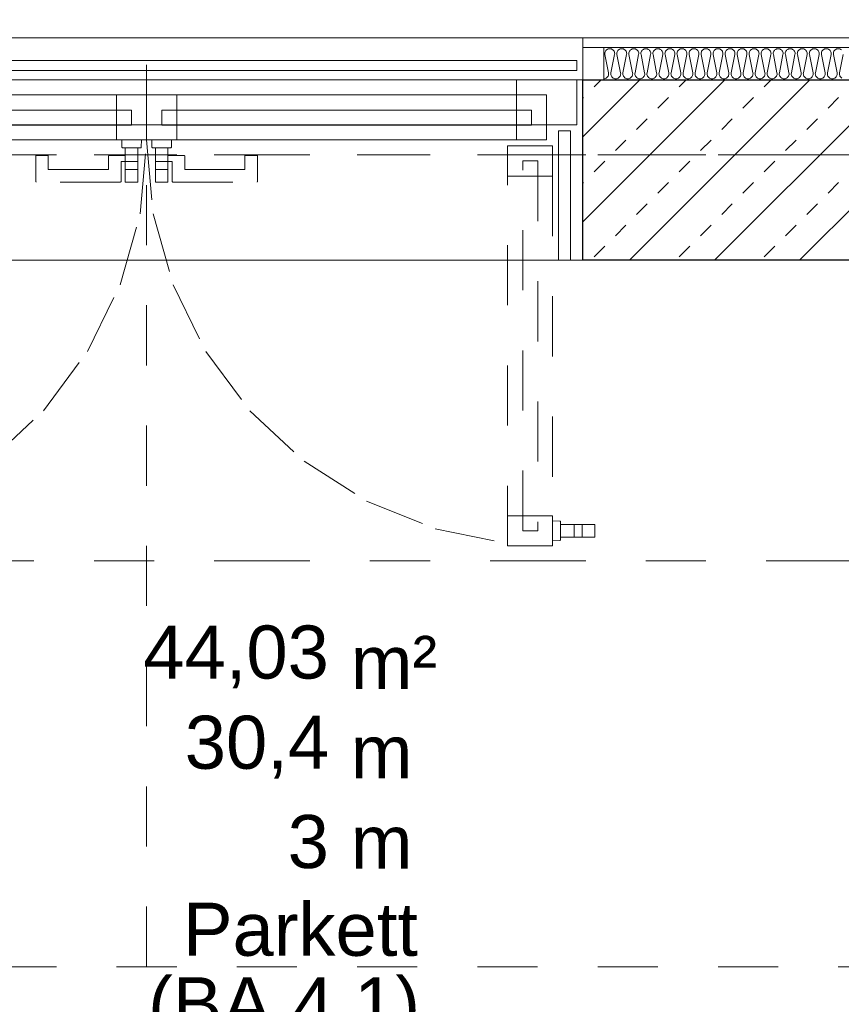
# Model space of a CAD drawing. Header units: metres. Extents: x -45.2 to 14.3, y -31.8 to 10.2.
# Tile 33 of 148: x -29.9 to -28.5, y -17.6 to -16. Entities that reach past the tile are written whole.
import ezdxf

# ---------------------------------------------------------------- set-up
doc = ezdxf.new("R2010")
doc.units = ezdxf.units.M
doc.header["$LTSCALE"] = 0.05
for name, pattern in [('Achsen 01', [5.291531, 3.175, -1.058062, 0.352704, -0.705764]), ('Dash Style-17', [1.999894, 0.999947, -0.999947]), ('gestrichelt - 01', [2, 1, -1]), ('ISO-07 Punktiert', [0.889, 0.127, -0.762]), ('Raster 01', [2, 1, -1]), ('VW-01 Strichlinie kurz', [2, 1, -1])]:
    doc.linetypes.add(name, pattern=pattern)
for name, color, linetype, lineweight, true_color in [('013_Beton und Stahlbetonarbeiten-000 Brüstung', 7, 'Continuous', 9, 0xa6a6a6), ('AV1-Achsen', 1, 'Achsen 01', 18, 0xff0000), ('AV1-Raster', 7, 'Raster 01', 9, 0xa6a6a6)]:
    doc.layers.add(name, color=color, linetype=linetype, lineweight=lineweight, true_color=true_color)
for name, color, linetype, lineweight in [('013_Beton und Stahlbetonarbeiten-000 Unterzüge', 7, 'ISO-07 Punktiert', 13), ('013_Beton und Stahlbetonarbeiten-320 Stahlbeton', 7, 'Continuous', 25), ('027_Tischlerarbeiten-000 Holzverkleidung LStBr', 7, 'Continuous', 18), ('AV1-Schnitt Achsen', 7, 'Achsen 01', 18), ('AV1-Stempel-Raumstempel', 7, 'Continuous', 9), ('Keine', 7, 'Continuous', 9)]:
    doc.layers.add(name, color=color, linetype=linetype, lineweight=lineweight)
doc.styles.add('Arial', font='arial.ttf')

msp = doc.modelspace()

# ---------------------------------------------------------------- linework, layer by layer
at = {"layer": '013_Beton und Stahlbetonarbeiten-000 Brüstung'}
msp.add_lwpolyline([(-30.425, -16.375), (-30.425, -16.005), (-28.975, -16.005), (-28.975, -16.375)], close=True, dxfattribs=at)
at = {"layer": '013_Beton und Stahlbetonarbeiten-000 Unterzüge', "linetype": 'VW-01 Strichlinie kurz'}
msp.add_lwpolyline([(-28.975, -16.075), (-28.975, -16.375), (-30.425, -16.375), (-30.425, -16.075)], close=True, dxfattribs=at)
at = {"layer": '013_Beton und Stahlbetonarbeiten-320 Stahlbeton', "color": 251, "linetype": 'Continuous', "lineweight": 13, "true_color": 0x4c4c4c}
for p, q in [((-28.7387, -16.075), (-28.975, -16.3113)), ((-28.8801, -16.075), (-28.975, -16.1699)), ((-28.956, -16.0867), (-28.9443, -16.075)), ((-28.5973, -16.075), (-28.8973, -16.375)), ((-28.8146, -16.0867), (-28.8029, -16.075)), ((-28.4559, -16.075), (-28.7559, -16.375)), ((-28.6732, -16.0867), (-28.6615, -16.075)), ((-28.3145, -16.075), (-28.6145, -16.375)), ((-28.975, -16.1057), (-28.9737, -16.1044)), ((-28.85, -16.122), (-28.8323, -16.1044)), ((-28.7085, -16.122), (-28.6909, -16.1044)), ((-28.5671, -16.122), (-28.5494, -16.1044)), ((-28.8853, -16.1574), (-28.8676, -16.1397)), ((-28.7439, -16.1574), (-28.7262, -16.1397)), ((-28.6025, -16.1574), (-28.5848, -16.1397)), ((-28.9207, -16.1927), (-28.903, -16.1751)), ((-28.7792, -16.1927), (-28.7616, -16.1751)), ((-28.6378, -16.1927), (-28.6201, -16.1751)), ((-28.956, -16.2281), (-28.9383, -16.2104)), ((-28.8146, -16.2281), (-28.7969, -16.2104)), ((-28.6732, -16.2281), (-28.6555, -16.2104)), ((-28.975, -16.2471), (-28.9737, -16.2458)), ((-28.85, -16.2635), (-28.8323, -16.2458)), ((-28.7085, -16.2635), (-28.6909, -16.2458)), ((-28.5671, -16.2635), (-28.5494, -16.2458)), ((-28.8853, -16.2988), (-28.8676, -16.2811)), ((-28.7439, -16.2988), (-28.7262, -16.2811)), ((-28.6025, -16.2988), (-28.5848, -16.2811)), ((-28.9207, -16.3342), (-28.903, -16.3165)), ((-28.7792, -16.3342), (-28.7616, -16.3165)), ((-28.6378, -16.3342), (-28.6201, -16.3165)), ((-28.956, -16.3695), (-28.9383, -16.3518)), ((-28.8146, -16.3695), (-28.7969, -16.3518)), ((-28.6732, -16.3695), (-28.6555, -16.3518))]:
    msp.add_line(p, q, dxfattribs=at)
at = {"layer": '013_Beton und Stahlbetonarbeiten-320 Stahlbeton'}
msp.add_lwpolyline([(-28.975, -16.075), (-27.725, -16.075), (-27.725, -16.375), (-28.975, -16.375)], close=True, dxfattribs=at)
at = {"layer": '027_Tischlerarbeiten-000 Holzverkleidung LStBr', "color": 7}
for points in [[(-28.975, -16.005), (-27.725, -16.005), (-27.725, -16.021), (-28.975, -16.021)], [(-28.975, -16.021), (-28.94, -16.021), (-28.94, -16.075), (-28.975, -16.075)]]:
    msp.add_lwpolyline(points, close=True, dxfattribs=at)
at = {"layer": 'AV1-Achsen'}
msp.add_line((-43.35, -16.2), (4.2, -16.2), dxfattribs=at)
at = {"layer": 'AV1-Raster'}
for p, q in [((-29.7, -22.95), (-29.7, 1.35)), ((1.35, -16.2), (-40.5, -16.2)), ((1.35, -17.55), (-40.5, -17.55))]:
    msp.add_line(p, q, dxfattribs=at)
at = {"layer": 'AV1-Schnitt Achsen'}
msp.add_line((-43.35, -16.875), (4.2, -16.875), dxfattribs=at)
at = {"layer": 'Defpoints', "color": 0, "lineweight": 0}
for p, q in [((-28.905, -16.005), (-28.905, -16.005)), ((-28.905, -16.005), (-28.905, -16.005)), ((-28.975, -16.075), (-28.975, -16.075)), ((-28.975, -16.075), (-28.975, -16.075))]:
    msp.add_line(p, q, dxfattribs=at)
at = {"layer": 'Keine', "color": 8, "linetype": 'Continuous', "lineweight": 13, "true_color": 0x808080}
for points in [[(-28.94, -16.0732), (-28.9386, -16.0731), (-28.9372, -16.0727), (-28.9359, -16.0721), (-28.9347, -16.0713), (-28.9337, -16.0702), (-28.9328, -16.069), (-28.9323, -16.0677), (-28.9319, -16.0663), (-28.9318, -16.0649), (-28.932, -16.0634), (-28.938, -16.033), (-28.938, -16.033), (-28.9382, -16.0316), (-28.9381, -16.0301), (-28.9377, -16.0287), (-28.9372, -16.0274), (-28.9363, -16.0262), (-28.9353, -16.0252), (-28.9341, -16.0244), (-28.9328, -16.0237), (-28.9314, -16.0234), (-28.93, -16.0232), (-28.93, -16.0232), (-28.9286, -16.0234), (-28.9272, -16.0237), (-28.9259, -16.0244), (-28.9247, -16.0252), (-28.9237, -16.0262), (-28.9228, -16.0274), (-28.9223, -16.0287), (-28.9219, -16.0301), (-28.9218, -16.0316), (-28.922, -16.033), (-28.928, -16.0634), (-28.928, -16.0634), (-28.9282, -16.0649), (-28.9281, -16.0663), (-28.9277, -16.0677), (-28.9272, -16.069), (-28.9263, -16.0702), (-28.9253, -16.0713), (-28.9241, -16.0721), (-28.9228, -16.0727), (-28.9214, -16.0731), (-28.92, -16.0732), (-28.92, -16.0732), (-28.9186, -16.0731), (-28.9172, -16.0727), (-28.9159, -16.0721), (-28.9147, -16.0713), (-28.9137, -16.0702), (-28.9128, -16.069), (-28.9123, -16.0677), (-28.9119, -16.0663), (-28.9118, -16.0649), (-28.912, -16.0634), (-28.918, -16.033), (-28.918, -16.033), (-28.9182, -16.0316), (-28.9181, -16.0301), (-28.9177, -16.0287), (-28.9172, -16.0274), (-28.9163, -16.0262), (-28.9153, -16.0252), (-28.9141, -16.0244), (-28.9128, -16.0237), (-28.9114, -16.0234), (-28.91, -16.0232), (-28.91, -16.0232), (-28.9086, -16.0234), (-28.9072, -16.0237), (-28.9059, -16.0244), (-28.9047, -16.0252), (-28.9037, -16.0262), (-28.9028, -16.0274), (-28.9023, -16.0287), (-28.9019, -16.0301), (-28.9018, -16.0316), (-28.902, -16.033), (-28.908, -16.0634), (-28.908, -16.0634), (-28.9082, -16.0649), (-28.9081, -16.0663), (-28.9077, -16.0677), (-28.9072, -16.069), (-28.9063, -16.0702), (-28.9053, -16.0713), (-28.9041, -16.0721), (-28.9028, -16.0727), (-28.9014, -16.0731), (-28.9, -16.0732), (-28.9, -16.0732), (-28.8986, -16.0731), (-28.8972, -16.0727), (-28.8959, -16.0721), (-28.8947, -16.0713), (-28.8937, -16.0702), (-28.8928, -16.069), (-28.8923, -16.0677), (-28.8919, -16.0663), (-28.8918, -16.0649), (-28.892, -16.0634), (-28.898, -16.033), (-28.898, -16.033), (-28.8982, -16.0316), (-28.8981, -16.0301), (-28.8977, -16.0287), (-28.8972, -16.0274), (-28.8963, -16.0262), (-28.8953, -16.0252), (-28.8941, -16.0244), (-28.8928, -16.0237), (-28.8914, -16.0234), (-28.89, -16.0232), (-28.89, -16.0232), (-28.8886, -16.0234), (-28.8872, -16.0237), (-28.8859, -16.0244), (-28.8847, -16.0252), (-28.8837, -16.0262), (-28.8828, -16.0274), (-28.8823, -16.0287), (-28.8819, -16.0301), (-28.8818, -16.0316), (-28.882, -16.033), (-28.888, -16.0634), (-28.888, -16.0634), (-28.8882, -16.0649), (-28.8881, -16.0663), (-28.8877, -16.0677), (-28.8872, -16.069), (-28.8863, -16.0702), (-28.8853, -16.0713), (-28.8841, -16.0721), (-28.8828, -16.0727), (-28.8814, -16.0731), (-28.88, -16.0732), (-28.88, -16.0732), (-28.8786, -16.0731), (-28.8772, -16.0727), (-28.8759, -16.0721), (-28.8747, -16.0713), (-28.8737, -16.0702), (-28.8728, -16.069), (-28.8723, -16.0677), (-28.8719, -16.0663), (-28.8718, -16.0649), (-28.872, -16.0634), (-28.878, -16.033), (-28.878, -16.033), (-28.8782, -16.0316), (-28.8781, -16.0301), (-28.8777, -16.0287), (-28.8772, -16.0274), (-28.8763, -16.0262), (-28.8753, -16.0252), (-28.8741, -16.0244), (-28.8728, -16.0237), (-28.8714, -16.0234), (-28.87, -16.0232), (-28.87, -16.0232), (-28.8686, -16.0234), (-28.8672, -16.0237), (-28.8659, -16.0244), (-28.8647, -16.0252), (-28.8637, -16.0262), (-28.8628, -16.0274), (-28.8623, -16.0287), (-28.8619, -16.0301), (-28.8618, -16.0316), (-28.862, -16.033), (-28.868, -16.0634), (-28.868, -16.0634), (-28.8682, -16.0649), (-28.8681, -16.0663), (-28.8677, -16.0677), (-28.8672, -16.069), (-28.8663, -16.0702), (-28.8653, -16.0713), (-28.8641, -16.0721), (-28.8628, -16.0727), (-28.8614, -16.0731), (-28.86, -16.0732), (-28.86, -16.0732), (-28.8586, -16.0731), (-28.8572, -16.0727), (-28.8559, -16.0721), (-28.8547, -16.0713), (-28.8537, -16.0702), (-28.8528, -16.069), (-28.8523, -16.0677), (-28.8519, -16.0663), (-28.8518, -16.0649), (-28.852, -16.0634), (-28.858, -16.033), (-28.858, -16.033), (-28.8582, -16.0316), (-28.8581, -16.0301), (-28.8577, -16.0287), (-28.8572, -16.0274), (-28.8563, -16.0262), (-28.8553, -16.0252), (-28.8541, -16.0244), (-28.8528, -16.0237), (-28.8514, -16.0234), (-28.85, -16.0232), (-28.85, -16.0232), (-28.8486, -16.0234), (-28.8472, -16.0237), (-28.8459, -16.0244), (-28.8447, -16.0252), (-28.8437, -16.0262), (-28.8428, -16.0274), (-28.8423, -16.0287), (-28.8419, -16.0301), (-28.8418, -16.0316), (-28.842, -16.033), (-28.848, -16.0634), (-28.848, -16.0634), (-28.8482, -16.0649), (-28.8481, -16.0663), (-28.8477, -16.0677), (-28.8472, -16.069), (-28.8463, -16.0702), (-28.8453, -16.0713), (-28.8441, -16.0721), (-28.8428, -16.0727), (-28.8414, -16.0731), (-28.84, -16.0732), (-28.84, -16.0732), (-28.8386, -16.0731), (-28.8372, -16.0727), (-28.8359, -16.0721), (-28.8347, -16.0713), (-28.8337, -16.0702), (-28.8328, -16.069), (-28.8323, -16.0677), (-28.8319, -16.0663), (-28.8318, -16.0649), (-28.832, -16.0634), (-28.838, -16.033), (-28.838, -16.033), (-28.8382, -16.0316), (-28.8381, -16.0301), (-28.8377, -16.0287), (-28.8372, -16.0274), (-28.8363, -16.0262), (-28.8353, -16.0252), (-28.8341, -16.0244), (-28.8328, -16.0237), (-28.8314, -16.0234), (-28.83, -16.0232), (-28.83, -16.0232), (-28.8286, -16.0234), (-28.8272, -16.0237), (-28.8259, -16.0244), (-28.8247, -16.0252), (-28.8237, -16.0262), (-28.8228, -16.0274), (-28.8223, -16.0287), (-28.8219, -16.0301), (-28.8218, -16.0316), (-28.822, -16.033), (-28.828, -16.0634), (-28.828, -16.0634), (-28.8282, -16.0649), (-28.8281, -16.0663), (-28.8277, -16.0677), (-28.8272, -16.069), (-28.8263, -16.0702), (-28.8253, -16.0713), (-28.8241, -16.0721), (-28.8228, -16.0727), (-28.8214, -16.0731), (-28.82, -16.0732), (-28.82, -16.0732), (-28.8186, -16.0731), (-28.8172, -16.0727), (-28.8159, -16.0721), (-28.8147, -16.0713), (-28.8137, -16.0702), (-28.8128, -16.069), (-28.8123, -16.0677), (-28.8119, -16.0663), (-28.8118, -16.0649), (-28.812, -16.0634), (-28.818, -16.033), (-28.818, -16.033), (-28.8182, -16.0316), (-28.8181, -16.0301), (-28.8177, -16.0287), (-28.8172, -16.0274), (-28.8163, -16.0262), (-28.8153, -16.0252), (-28.8141, -16.0244), (-28.8128, -16.0237), (-28.8114, -16.0234), (-28.81, -16.0232), (-28.81, -16.0232), (-28.8086, -16.0234), (-28.8072, -16.0237), (-28.8059, -16.0244), (-28.8047, -16.0252), (-28.8037, -16.0262), (-28.8028, -16.0274), (-28.8023, -16.0287), (-28.8019, -16.0301), (-28.8018, -16.0316), (-28.802, -16.033), (-28.808, -16.0634), (-28.808, -16.0634), (-28.8082, -16.0649), (-28.8081, -16.0663), (-28.8077, -16.0677), (-28.8072, -16.069), (-28.8063, -16.0702), (-28.8053, -16.0713), (-28.8041, -16.0721), (-28.8028, -16.0727), (-28.8014, -16.0731), (-28.8, -16.0732), (-28.8, -16.0732), (-28.7986, -16.0731), (-28.7972, -16.0727), (-28.7959, -16.0721), (-28.7947, -16.0713), (-28.7937, -16.0702), (-28.7928, -16.069), (-28.7923, -16.0677), (-28.7919, -16.0663), (-28.7918, -16.0649), (-28.792, -16.0634), (-28.798, -16.033), (-28.798, -16.033), (-28.7982, -16.0316), (-28.7981, -16.0301), (-28.7977, -16.0287), (-28.7972, -16.0274), (-28.7963, -16.0262), (-28.7953, -16.0252), (-28.7941, -16.0244), (-28.7928, -16.0237), (-28.7914, -16.0234), (-28.79, -16.0232), (-28.79, -16.0232), (-28.7886, -16.0234), (-28.7872, -16.0237), (-28.7859, -16.0244), (-28.7847, -16.0252), (-28.7837, -16.0262), (-28.7828, -16.0274), (-28.7823, -16.0287), (-28.7819, -16.0301), (-28.7818, -16.0316), (-28.782, -16.033), (-28.788, -16.0634), (-28.788, -16.0634), (-28.7882, -16.0649), (-28.7881, -16.0663), (-28.7877, -16.0677), (-28.7872, -16.069), (-28.7863, -16.0702), (-28.7853, -16.0713), (-28.7841, -16.0721), (-28.7828, -16.0727), (-28.7814, -16.0731), (-28.78, -16.0732), (-28.78, -16.0732), (-28.7786, -16.0731), (-28.7772, -16.0727), (-28.7759, -16.0721), (-28.7747, -16.0713), (-28.7737, -16.0702), (-28.7728, -16.069), (-28.7723, -16.0677), (-28.7719, -16.0663), (-28.7718, -16.0649), (-28.772, -16.0634), (-28.778, -16.033), (-28.778, -16.033), (-28.7782, -16.0316), (-28.7781, -16.0301), (-28.7777, -16.0287), (-28.7772, -16.0274), (-28.7763, -16.0262), (-28.7753, -16.0252), (-28.7741, -16.0244), (-28.7728, -16.0237), (-28.7714, -16.0234), (-28.77, -16.0232), (-28.77, -16.0232), (-28.7686, -16.0234), (-28.7672, -16.0237), (-28.7659, -16.0244), (-28.7647, -16.0252), (-28.7637, -16.0262), (-28.7628, -16.0274), (-28.7623, -16.0287), (-28.7619, -16.0301), (-28.7618, -16.0316), (-28.762, -16.033), (-28.768, -16.0634), (-28.768, -16.0634), (-28.7682, -16.0649), (-28.7681, -16.0663), (-28.7677, -16.0677), (-28.7672, -16.069), (-28.7663, -16.0702), (-28.7653, -16.0713), (-28.7641, -16.0721), (-28.7628, -16.0727), (-28.7614, -16.0731), (-28.76, -16.0732), (-28.76, -16.0732), (-28.7586, -16.0731), (-28.7572, -16.0727), (-28.7559, -16.0721), (-28.7547, -16.0713), (-28.7537, -16.0702), (-28.7528, -16.069), (-28.7523, -16.0677), (-28.7519, -16.0663), (-28.7518, -16.0649), (-28.752, -16.0634), (-28.758, -16.033), (-28.758, -16.033), (-28.7582, -16.0316), (-28.7581, -16.0301), (-28.7577, -16.0287), (-28.7572, -16.0274), (-28.7563, -16.0262), (-28.7553, -16.0252), (-28.7541, -16.0244), (-28.7528, -16.0237), (-28.7514, -16.0234), (-28.75, -16.0232), (-28.75, -16.0232), (-28.7486, -16.0234), (-28.7472, -16.0237), (-28.7459, -16.0244), (-28.7447, -16.0252), (-28.7437, -16.0262), (-28.7428, -16.0274), (-28.7423, -16.0287), (-28.7419, -16.0301), (-28.7418, -16.0316), (-28.742, -16.033), (-28.748, -16.0634), (-28.748, -16.0634), (-28.7482, -16.0649), (-28.7481, -16.0663), (-28.7477, -16.0677), (-28.7472, -16.069), (-28.7463, -16.0702), (-28.7453, -16.0713), (-28.7441, -16.0721), (-28.7428, -16.0727), (-28.7414, -16.0731), (-28.74, -16.0732), (-28.74, -16.0732), (-28.7386, -16.0731), (-28.7372, -16.0727), (-28.7359, -16.0721), (-28.7347, -16.0713), (-28.7337, -16.0702), (-28.7328, -16.069), (-28.7323, -16.0677), (-28.7319, -16.0663), (-28.7318, -16.0649), (-28.732, -16.0634), (-28.738, -16.033), (-28.738, -16.033), (-28.7382, -16.0316), (-28.7381, -16.0301), (-28.7377, -16.0287), (-28.7372, -16.0274), (-28.7363, -16.0262), (-28.7353, -16.0252), (-28.7341, -16.0244), (-28.7328, -16.0237), (-28.7314, -16.0234), (-28.73, -16.0232), (-28.73, -16.0232), (-28.7286, -16.0234), (-28.7272, -16.0237), (-28.7259, -16.0244), (-28.7247, -16.0252), (-28.7237, -16.0262), (-28.7228, -16.0274), (-28.7223, -16.0287), (-28.7219, -16.0301), (-28.7218, -16.0316), (-28.722, -16.033), (-28.728, -16.0634), (-28.728, -16.0634), (-28.7282, -16.0649), (-28.7281, -16.0663), (-28.7277, -16.0677), (-28.7272, -16.069), (-28.7263, -16.0702), (-28.7253, -16.0713), (-28.7241, -16.0721), (-28.7228, -16.0727), (-28.7214, -16.0731), (-28.72, -16.0732), (-28.72, -16.0732), (-28.7186, -16.0731), (-28.7172, -16.0727), (-28.7159, -16.0721), (-28.7147, -16.0713), (-28.7137, -16.0702), (-28.7128, -16.069), (-28.7123, -16.0677), (-28.7119, -16.0663), (-28.7118, -16.0649), (-28.712, -16.0634), (-28.718, -16.033), (-28.718, -16.033), (-28.7182, -16.0316), (-28.7181, -16.0301), (-28.7177, -16.0287), (-28.7172, -16.0274), (-28.7163, -16.0262), (-28.7153, -16.0252), (-28.7141, -16.0244), (-28.7128, -16.0237), (-28.7114, -16.0234), (-28.71, -16.0232), (-28.71, -16.0232), (-28.7086, -16.0234), (-28.7072, -16.0237), (-28.7059, -16.0244), (-28.7047, -16.0252), (-28.7037, -16.0262), (-28.7028, -16.0274), (-28.7023, -16.0287), (-28.7019, -16.0301), (-28.7018, -16.0316), (-28.702, -16.033), (-28.708, -16.0634), (-28.708, -16.0634), (-28.7082, -16.0649), (-28.7081, -16.0663), (-28.7077, -16.0677), (-28.7072, -16.069), (-28.7063, -16.0702), (-28.7053, -16.0713), (-28.7041, -16.0721), (-28.7028, -16.0727), (-28.7014, -16.0731), (-28.7, -16.0732), (-28.7, -16.0732), (-28.6986, -16.0731), (-28.6972, -16.0727), (-28.6959, -16.0721), (-28.6947, -16.0713), (-28.6937, -16.0702), (-28.6928, -16.069), (-28.6923, -16.0677), (-28.6919, -16.0663), (-28.6918, -16.0649), (-28.692, -16.0634), (-28.698, -16.033), (-28.698, -16.033), (-28.6982, -16.0316), (-28.6981, -16.0301), (-28.6977, -16.0287), (-28.6972, -16.0274), (-28.6963, -16.0262), (-28.6953, -16.0252), (-28.6941, -16.0244), (-28.6928, -16.0237), (-28.6914, -16.0234), (-28.69, -16.0232), (-28.69, -16.0232), (-28.6886, -16.0234), (-28.6872, -16.0237), (-28.6859, -16.0244), (-28.6847, -16.0252), (-28.6837, -16.0262), (-28.6828, -16.0274), (-28.6823, -16.0287), (-28.6819, -16.0301), (-28.6818, -16.0316), (-28.682, -16.033), (-28.688, -16.0634), (-28.688, -16.0634), (-28.6882, -16.0649), (-28.6881, -16.0663), (-28.6877, -16.0677), (-28.6872, -16.069), (-28.6863, -16.0702), (-28.6853, -16.0713), (-28.6841, -16.0721), (-28.6828, -16.0727), (-28.6814, -16.0731), (-28.68, -16.0732), (-28.68, -16.0732), (-28.6786, -16.0731), (-28.6772, -16.0727), (-28.6759, -16.0721), (-28.6747, -16.0713), (-28.6737, -16.0702), (-28.6728, -16.069), (-28.6723, -16.0677), (-28.6719, -16.0663), (-28.6718, -16.0649), (-28.672, -16.0634), (-28.678, -16.033), (-28.678, -16.033), (-28.6782, -16.0316), (-28.6781, -16.0301), (-28.6777, -16.0287), (-28.6772, -16.0274), (-28.6763, -16.0262), (-28.6753, -16.0252), (-28.6741, -16.0244), (-28.6728, -16.0237), (-28.6714, -16.0234), (-28.67, -16.0232), (-28.67, -16.0232), (-28.6686, -16.0234), (-28.6672, -16.0237), (-28.6659, -16.0244), (-28.6647, -16.0252), (-28.6637, -16.0262), (-28.6628, -16.0274), (-28.6623, -16.0287), (-28.6619, -16.0301), (-28.6618, -16.0316), (-28.662, -16.033), (-28.668, -16.0634), (-28.668, -16.0634), (-28.6682, -16.0649), (-28.6681, -16.0663), (-28.6677, -16.0677), (-28.6672, -16.069), (-28.6663, -16.0702), (-28.6653, -16.0713), (-28.6641, -16.0721), (-28.6628, -16.0727), (-28.6614, -16.0731), (-28.66, -16.0732), (-28.66, -16.0732), (-28.6586, -16.0731), (-28.6572, -16.0727), (-28.6559, -16.0721), (-28.6547, -16.0713), (-28.6537, -16.0702), (-28.6528, -16.069), (-28.6523, -16.0677), (-28.6519, -16.0663), (-28.6518, -16.0649), (-28.652, -16.0634), (-28.658, -16.033), (-28.658, -16.033), (-28.6582, -16.0316), (-28.6581, -16.0301), (-28.6577, -16.0287), (-28.6572, -16.0274), (-28.6563, -16.0262), (-28.6553, -16.0252), (-28.6541, -16.0244), (-28.6528, -16.0237), (-28.6514, -16.0234), (-28.65, -16.0232), (-28.65, -16.0232), (-28.6486, -16.0234), (-28.6472, -16.0237), (-28.6459, -16.0244), (-28.6447, -16.0252), (-28.6437, -16.0262), (-28.6428, -16.0274), (-28.6423, -16.0287), (-28.6419, -16.0301), (-28.6418, -16.0316), (-28.642, -16.033), (-28.648, -16.0634), (-28.648, -16.0634), (-28.6482, -16.0649), (-28.6481, -16.0663), (-28.6477, -16.0677), (-28.6472, -16.069), (-28.6463, -16.0702), (-28.6453, -16.0713), (-28.6441, -16.0721), (-28.6428, -16.0727), (-28.6414, -16.0731), (-28.64, -16.0732), (-28.64, -16.0732), (-28.6386, -16.0731), (-28.6372, -16.0727), (-28.6359, -16.0721), (-28.6347, -16.0713), (-28.6337, -16.0702), (-28.6328, -16.069), (-28.6323, -16.0677), (-28.6319, -16.0663), (-28.6318, -16.0649), (-28.632, -16.0634), (-28.638, -16.033), (-28.638, -16.033), (-28.6382, -16.0316), (-28.6381, -16.0301), (-28.6377, -16.0287), (-28.6372, -16.0274), (-28.6363, -16.0262), (-28.6353, -16.0252), (-28.6341, -16.0244), (-28.6328, -16.0237), (-28.6314, -16.0234), (-28.63, -16.0232), (-28.63, -16.0232), (-28.6286, -16.0234), (-28.6272, -16.0237), (-28.6259, -16.0244), (-28.6247, -16.0252), (-28.6237, -16.0262), (-28.6228, -16.0274), (-28.6223, -16.0287), (-28.6219, -16.0301), (-28.6218, -16.0316), (-28.622, -16.033), (-28.628, -16.0634), (-28.628, -16.0634), (-28.6282, -16.0649), (-28.6281, -16.0663), (-28.6277, -16.0677), (-28.6272, -16.069), (-28.6263, -16.0702), (-28.6253, -16.0713), (-28.6241, -16.0721), (-28.6228, -16.0727), (-28.6214, -16.0731), (-28.62, -16.0732), (-28.62, -16.0732), (-28.6186, -16.0731), (-28.6172, -16.0727), (-28.6159, -16.0721), (-28.6147, -16.0713), (-28.6137, -16.0702), (-28.6128, -16.069), (-28.6123, -16.0677), (-28.6119, -16.0663), (-28.6118, -16.0649), (-28.612, -16.0634), (-28.618, -16.033), (-28.618, -16.033), (-28.6182, -16.0316), (-28.6181, -16.0301), (-28.6177, -16.0287), (-28.6172, -16.0274), (-28.6163, -16.0262), (-28.6153, -16.0252), (-28.6141, -16.0244), (-28.6128, -16.0237), (-28.6114, -16.0234), (-28.61, -16.0232), (-28.61, -16.0232), (-28.6086, -16.0234), (-28.6072, -16.0237), (-28.6059, -16.0244), (-28.6047, -16.0252), (-28.6037, -16.0262), (-28.6028, -16.0274), (-28.6023, -16.0287), (-28.6019, -16.0301), (-28.6018, -16.0316), (-28.602, -16.033), (-28.608, -16.0634), (-28.608, -16.0634), (-28.6082, -16.0649), (-28.6081, -16.0663), (-28.6077, -16.0677), (-28.6072, -16.069), (-28.6063, -16.0702), (-28.6053, -16.0713), (-28.6041, -16.0721), (-28.6028, -16.0727), (-28.6014, -16.0731), (-28.6, -16.0732), (-28.6, -16.0732), (-28.5986, -16.0731), (-28.5972, -16.0727), (-28.5959, -16.0721), (-28.5947, -16.0713), (-28.5937, -16.0702), (-28.5928, -16.069), (-28.5923, -16.0677), (-28.5919, -16.0663), (-28.5918, -16.0649), (-28.592, -16.0634), (-28.598, -16.033), (-28.598, -16.033), (-28.5982, -16.0316), (-28.5981, -16.0301), (-28.5977, -16.0287), (-28.5972, -16.0274), (-28.5963, -16.0262), (-28.5953, -16.0252), (-28.5941, -16.0244), (-28.5928, -16.0237), (-28.5914, -16.0234), (-28.59, -16.0232), (-28.59, -16.0232), (-28.5886, -16.0234), (-28.5872, -16.0237), (-28.5859, -16.0244), (-28.5847, -16.0252), (-28.5837, -16.0262), (-28.5828, -16.0274), (-28.5823, -16.0287), (-28.5819, -16.0301), (-28.5818, -16.0316), (-28.582, -16.033), (-28.588, -16.0634), (-28.588, -16.0634), (-28.5882, -16.0649), (-28.5881, -16.0663), (-28.5877, -16.0677), (-28.5872, -16.069), (-28.5863, -16.0702), (-28.5853, -16.0713), (-28.5841, -16.0721), (-28.5828, -16.0727), (-28.5814, -16.0731), (-28.58, -16.0732), (-28.58, -16.0732), (-28.5786, -16.0731), (-28.5772, -16.0727), (-28.5759, -16.0721), (-28.5747, -16.0713), (-28.5737, -16.0702), (-28.5728, -16.069), (-28.5723, -16.0677), (-28.5719, -16.0663), (-28.5718, -16.0649), (-28.572, -16.0634), (-28.578, -16.033), (-28.578, -16.033), (-28.5782, -16.0316), (-28.5781, -16.0301), (-28.5777, -16.0287), (-28.5772, -16.0274), (-28.5763, -16.0262), (-28.5753, -16.0252), (-28.5741, -16.0244), (-28.5728, -16.0237), (-28.5714, -16.0234), (-28.57, -16.0232), (-28.57, -16.0232), (-28.5686, -16.0234), (-28.5672, -16.0237), (-28.5659, -16.0244), (-28.5647, -16.0252), (-28.5637, -16.0262), (-28.5628, -16.0274), (-28.5623, -16.0287), (-28.5619, -16.0301), (-28.5618, -16.0316), (-28.562, -16.033), (-28.568, -16.0634), (-28.568, -16.0634), (-28.5682, -16.0649), (-28.5681, -16.0663), (-28.5677, -16.0677), (-28.5672, -16.069), (-28.5663, -16.0702), (-28.5653, -16.0713), (-28.5641, -16.0721), (-28.5628, -16.0727), (-28.5614, -16.0731), (-28.56, -16.0732), (-28.56, -16.0732), (-28.5586, -16.0731), (-28.5572, -16.0727), (-28.5559, -16.0721), (-28.5547, -16.0713), (-28.5537, -16.0702), (-28.5528, -16.069), (-28.5523, -16.0677), (-28.5519, -16.0663), (-28.5518, -16.0649), (-28.552, -16.0634), (-28.558, -16.033), (-28.558, -16.033), (-28.5582, -16.0316), (-28.5581, -16.0301), (-28.5577, -16.0287), (-28.5572, -16.0274), (-28.5563, -16.0262), (-28.5553, -16.0252), (-28.5541, -16.0244), (-28.5528, -16.0237), (-28.5514, -16.0234), (-28.55, -16.0232), (-28.55, -16.0232), (-28.5486, -16.0234), (-28.5472, -16.0237), (-28.5459, -16.0244), (-28.5447, -16.0252)], [(-28.542, -16.033), (-28.548, -16.0634), (-28.548, -16.0634), (-28.5482, -16.0649), (-28.5481, -16.0663), (-28.5477, -16.0677), (-28.5472, -16.069), (-28.5463, -16.0702), (-28.5453, -16.0713), (-28.5441, -16.0721)]]:
    msp.add_lwpolyline(points, dxfattribs=at)
at = {"layer": 'Keine', "color": 252, "linetype": 'Continuous', "lineweight": 13, "true_color": 0x8c8c8c}
msp.add_lwpolyline([(-28.985, -16.0594), (-30.415, -16.0594), (-30.415, -16.0426), (-28.985, -16.0426)], close=True, dxfattribs=at)
at = {"layer": 'Keine', "color": 253, "lineweight": 13, "true_color": 0xa6a6a6}
for points in [[(-30.315, -16.15), (-30.315, -16.075), (-29.085, -16.075), (-29.085, -16.15)], [(-29.7, -16.175), (-30.315, -16.175), (-30.315, -16.1), (-29.7, -16.1)], [(-29.085, -16.175), (-29.7, -16.175), (-29.7, -16.1), (-29.085, -16.1)]]:
    msp.add_lwpolyline(points, close=True, dxfattribs=at)
at = {"layer": 'Keine', "lineweight": 18}
for points in [[(-29.085, -16.15), (-29.085, -16.075), (-28.985, -16.075), (-28.985, -16.15)], [(-29.75, -16.175), (-29.75, -16.1), (-29.7, -16.1), (-29.7, -16.175)], [(-29.7, -16.175), (-29.7, -16.1), (-29.65, -16.1), (-29.65, -16.175)], [(-29.085, -16.175), (-29.085, -16.1), (-29.035, -16.1), (-29.035, -16.175)], [(-29.015, -16.375), (-29.015, -16.1601), (-28.995, -16.1601), (-28.995, -16.375)]]:
    msp.add_lwpolyline(points, close=True, dxfattribs=at)
at = {"layer": 'Keine', "color": 7, "linetype": 'Continuous', "lineweight": 5}
for points in [[(-29.725, -16.1505), (-30.34, -16.1505), (-30.34, -16.1255), (-29.725, -16.1255)], [(-29.06, -16.1505), (-29.675, -16.1505), (-29.675, -16.1255), (-29.06, -16.1255)]]:
    msp.add_lwpolyline(points, close=True, dxfattribs=at)
at = {"layer": 'Keine', "color": 8, "linetype": 'Dash Style-17', "lineweight": 13, "true_color": 0x808080}
for points in [[(-30.3004, -16.8463), (-30.1798, -16.8216), (-30.0657, -16.7755), (-29.9618, -16.7093), (-29.8717, -16.6255), (-29.7983, -16.5266), (-29.7441, -16.4161), (-29.7108, -16.2976), (-29.6995, -16.175)], [(-29.7005, -16.175), (-29.6892, -16.2976), (-29.6559, -16.4161), (-29.6017, -16.5266), (-29.5283, -16.6255), (-29.4382, -16.7093), (-29.3343, -16.7755), (-29.2202, -16.8216), (-29.0996, -16.8463)]]:
    msp.add_lwpolyline(points, dxfattribs=at)
at = {"layer": 'Keine', "color": 8, "true_color": 0x808080}
for points in [[(-29.7085, -16.175), (-29.7089, -16.187), (-29.709, -16.1874), (-29.7093, -16.1877), (-29.7096, -16.1879), (-29.7099, -16.188), (-29.7401, -16.188), (-29.7404, -16.1879), (-29.7407, -16.1877), (-29.741, -16.1874), (-29.7411, -16.187), (-29.7415, -16.175)], [(-29.6915, -16.175), (-29.6911, -16.187), (-29.691, -16.1874), (-29.6907, -16.1877), (-29.6904, -16.1879), (-29.6901, -16.188), (-29.6599, -16.188), (-29.6596, -16.1879), (-29.6593, -16.1877), (-29.659, -16.1874), (-29.6589, -16.187), (-29.6585, -16.175)], [(-29.7355, -16.211), (-29.7355, -16.188), (-29.7145, -16.188), (-29.7145, -16.211)], [(-29.6855, -16.211), (-29.6855, -16.188), (-29.6645, -16.188), (-29.6645, -16.211)], [(-29.7355, -16.224), (-29.7355, -16.211), (-29.7145, -16.211), (-29.7145, -16.224)], [(-29.6855, -16.224), (-29.6855, -16.211), (-29.6645, -16.211), (-29.6645, -16.224)], [(-29.7355, -16.245), (-29.7355, -16.224), (-29.7145, -16.224), (-29.7145, -16.245)], [(-29.6855, -16.245), (-29.6855, -16.224), (-29.6645, -16.224), (-29.6645, -16.245)]]:
    msp.add_lwpolyline(points, close=True, dxfattribs=at)
at = {"layer": 'Keine', "color": 251, "linetype": 'gestrichelt - 01', "true_color": 0x666666}
for points in [[(-29.7145, -16.188), (-29.7145, -16.21), (-29.7145, -16.21), (-29.7145, -16.2102), (-29.7146, -16.2103), (-29.7146, -16.2105), (-29.7147, -16.2106), (-29.7149, -16.2108), (-29.715, -16.2109), (-29.7152, -16.2109), (-29.7153, -16.211), (-29.7155, -16.211), (-29.7425, -16.211), (-29.7425, -16.244), (-29.7425, -16.244), (-29.7425, -16.2442), (-29.7426, -16.2443), (-29.7426, -16.2445), (-29.7427, -16.2446), (-29.7429, -16.2448), (-29.743, -16.2449), (-29.7432, -16.2449), (-29.7433, -16.245), (-29.7435, -16.245), (-29.8835, -16.245), (-29.8835, -16.245), (-29.8837, -16.245), (-29.8838, -16.2449), (-29.884, -16.2449), (-29.8841, -16.2448), (-29.8843, -16.2446), (-29.8844, -16.2445), (-29.8844, -16.2443), (-29.8845, -16.2442), (-29.8845, -16.244), (-29.8845, -16.201), (-29.8635, -16.201), (-29.8635, -16.224), (-29.7635, -16.224), (-29.7635, -16.202), (-29.7635, -16.202), (-29.7635, -16.2018), (-29.7634, -16.2017), (-29.7634, -16.2015), (-29.7633, -16.2014), (-29.7631, -16.2012), (-29.763, -16.2011), (-29.7628, -16.2011), (-29.7627, -16.201), (-29.7625, -16.201), (-29.7355, -16.201), (-29.7355, -16.188)], [(-29.6855, -16.188), (-29.6855, -16.21), (-29.6855, -16.21), (-29.6855, -16.2102), (-29.6854, -16.2103), (-29.6854, -16.2105), (-29.6853, -16.2106), (-29.6851, -16.2108), (-29.685, -16.2109), (-29.6848, -16.2109), (-29.6847, -16.211), (-29.6845, -16.211), (-29.6575, -16.211), (-29.6575, -16.244), (-29.6575, -16.244), (-29.6575, -16.2442), (-29.6574, -16.2443), (-29.6574, -16.2445), (-29.6573, -16.2446), (-29.6571, -16.2448), (-29.657, -16.2449), (-29.6568, -16.2449), (-29.6567, -16.245), (-29.6565, -16.245), (-29.5165, -16.245), (-29.5165, -16.245), (-29.5163, -16.245), (-29.5162, -16.2449), (-29.516, -16.2449), (-29.5159, -16.2448), (-29.5157, -16.2446), (-29.5156, -16.2445), (-29.5156, -16.2443), (-29.5155, -16.2442), (-29.5155, -16.244), (-29.5155, -16.201), (-29.5365, -16.201), (-29.5365, -16.224), (-29.6365, -16.224), (-29.6365, -16.202), (-29.6365, -16.202), (-29.6365, -16.2018), (-29.6366, -16.2017), (-29.6366, -16.2015), (-29.6367, -16.2014), (-29.6369, -16.2012), (-29.637, -16.2011), (-29.6372, -16.2011), (-29.6373, -16.201), (-29.6375, -16.201), (-29.6645, -16.201), (-29.6645, -16.188)]]:
    msp.add_lwpolyline(points, dxfattribs=at)
at = {"layer": 'Keine', "color": 8, "linetype": 'Dash Style-17', "lineweight": 13, "true_color": 0x808080}
for points in [[(-29.025, -16.235), (-29.1, -16.235), (-29.1, -16.185), (-29.025, -16.185)], [(-29.0495, -16.21), (-29.0495, -16.825), (-29.0745, -16.825), (-29.0745, -16.21)], [(-29.025, -16.235), (-29.025, -16.85), (-29.1, -16.85), (-29.1, -16.235)], [(-29.025, -16.85), (-29.1, -16.85), (-29.1, -16.8), (-29.025, -16.8)], [(-29.025, -16.8415), (-29.013, -16.841), (-29.0126, -16.841), (-29.0123, -16.8407), (-29.0121, -16.8404), (-29.012, -16.84), (-29.012, -16.8099), (-29.0121, -16.8096), (-29.0123, -16.8092), (-29.0126, -16.809), (-29.013, -16.8089), (-29.025, -16.8085)], [(-28.989, -16.8355), (-29.012, -16.8355), (-29.012, -16.8145), (-28.989, -16.8145)], [(-28.976, -16.8355), (-28.989, -16.8355), (-28.989, -16.8145), (-28.976, -16.8145)], [(-28.955, -16.8355), (-28.976, -16.8355), (-28.976, -16.8145), (-28.955, -16.8145)]]:
    msp.add_lwpolyline(points, close=True, dxfattribs=at)

# ---------------------------------------------------------------- texts
at = {"layer": 'AV1-Stempel-Raumstempel', "attachment_point": 7, "style": 'Arial'}
for s, insert, char_height in [('m²', (-29.3607, -17.0879), 0.08826), ('44,03', (-29.7055, -17.0872), 0.08826), ('30,4', (-29.6366, -17.2372), 0.08826), ('m', (-29.3607, -17.2368), 0.0883), ('3', (-29.4655, -17.3872), 0.0883), ('m', (-29.3607, -17.3868), 0.0883), ('Parkett', (-29.6394, -17.5331), 0.08826), ('(BA 4.1)', (-29.6975, -17.6822), 0.08826)]:
    msp.add_mtext(s, dxfattribs=dict(at, insert=insert, char_height=char_height))

doc.saveas('drawing.dxf')
